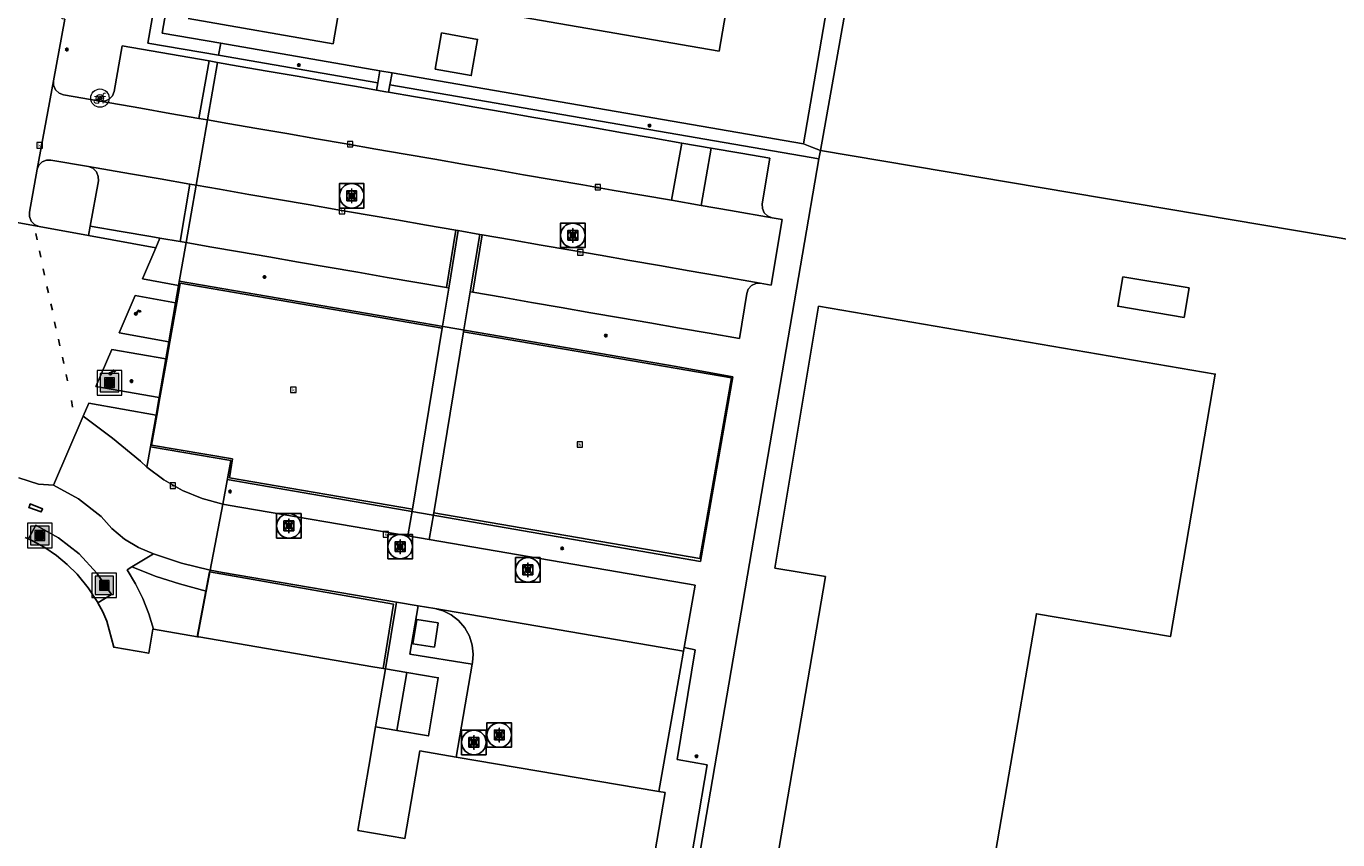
# Model space of a CAD drawing. Header units: metres. Extents: x 197147 to 199131, y 355511 to 356703.
# Tile 196 of 225: x 198633 to 198740, y 356130 to 356196. Entities that reach past the tile are written whole.
import ezdxf
from ezdxf.enums import TextEntityAlignment as Align

# ---------------------------------------------------------------- set-up
doc = ezdxf.new("R2010")
doc.units = ezdxf.units.M
for name, color, linetype, lineweight in [('B-WE-GR-BEPLANTING_CULTUUR_HEESTERS-G', 252, 'Continuous', 18), ('B-WE-GR-GRAS_KRUIDENRIJK-G', 252, 'Continuous', 18), ('B-WE-KL-ET_LS_OV_LICHTMAST-S', 252, 'Continuous', 25), ('B-WE-OG-BEBOUWING_LAGE TRAFO-G', 252, 'Continuous', 18), ('B-WE-OG-TERREIN_ERF-G', 252, 'Continuous', 18), ('B-WE-RI-GWA_KOLK-S', 252, 'Continuous', 25), ('B-WE-RI-GWA_RIOOLPUT-S', 252, 'Continuous', 25), ('B-WE-RI-GWA_RIOOLPUT-S @ 0.05', 252, 'Continuous', 25), ('B-WE-RI-GWA_RIOOLPUT-S @ 0.1', 252, 'Continuous', 25), ('B-WE-RI-GWA_RIOOLPUT-S @ 0.2', 252, 'Continuous', 25), ('B-WE-RI-GWA_RIOOLPUT-S @ 0.5 (1)', 252, 'Continuous', 25), ('B-WE-RI-GWA_RIOOLPUT-S @ 0.5 (2)', 252, 'Continuous', 25), ('B-WE-VH-VERHARDING_ASFALT-G', 252, 'Continuous', 18), ('B-WE-VH-VERHARDING_BETONSTRAATSTEEN-G', 252, 'Continuous', 18), ('B-WE-VH-VERHARDING_GESLOTEN-G', 253, 'Continuous', 18), ('B-WE-VH-VERHARDING_OPEN-G', 252, 'Continuous', 18), ('B-WE-VW-AFSLUITPAAL-S', 253, 'Continuous', 25), ('B-WE-VW-AFSLUITPAAL-S @ 0.05', 253, 'Continuous', 25), ('B-WE-VW-AFSLUITPAAL-S @ 0.1', 253, 'Continuous', 25), ('B-WE-VW-AFSLUITPAAL-S @ 0.2', 253, 'Continuous', 25), ('B-WE-VW-AFSLUITPAAL-S @ 0.5 (1)', 253, 'Continuous', 25), ('B-WE-VW-AFSLUITPAAL-S @ 0.5 (2)', 253, 'Continuous', 25)]:
    doc.layers.add(name, color=color, linetype=linetype, lineweight=lineweight)
for name, color, linetype in [('B-WE-IE-MEUBILAIR_WEGMEUBILAIR-S', 252, 'Continuous'), ('B-WE-IE-MEUBILAIR_WEGMEUBILAIR-S @ 0.05', 252, 'Continuous'), ('B-WE-IE-MEUBILAIR_WEGMEUBILAIR-S @ 0.1', 252, 'Continuous'), ('B-WE-IE-MEUBILAIR_WEGMEUBILAIR-S @ 0.2', 252, 'Continuous'), ('B-WE-IE-MEUBILAIR_WEGMEUBILAIR-S @ 0.5 (1)', 252, 'Continuous'), ('B-WE-IE-MEUBILAIR_WEGMEUBILAIR-S @ 0.5 (2)', 252, 'Continuous'), ('B-WE-IE-TERREINAFSCHEIDING_KUNSTMATIG_HEKWERK-G', 252, 'IE-TERREINAFSCHEIDING-KUNSTMATIG'), ('B-WE-IE-TERREINAFSCHEIDING_KUNSTMATIG_MUUR-G', 252, 'IE-TERREINAFSCHEIDING-KUNSTMATIG-DICHT'), ('B-WE-OG-BEBOUWING-GV', 252, 'Continuous')]:
    doc.layers.add(name, color=color, linetype=linetype)
doc.styles.add('NLCS-ISO', font='NLCS-ISO.ttf')
doc.styles.add('NLCS-ISO-M-T18', font='NLCS-ISO.ttf', dxfattribs={"height": 1.8})
doc.linetypes.add('IE-TERREINAFSCHEIDING-KUNSTMATIG', pattern='A,4,[82,NLCS.SHX,S=0.75,R=90,X=0,Y=0],4,-2', length=10)
doc.linetypes.add('IE-TERREINAFSCHEIDING-KUNSTMATIG-DICHT', pattern='A,8,-1,[82,NLCS.SHX,S=0.75,R=90,X=0,Y=0],-1', length=10)

# ---------------------------------------------------------------- blocks, each defined once
blk = doc.blocks.new('SIE-WEG_AFVALBAK-SO')
at = {"linetype": 'ByBlock', "lineweight": 18}
h = blk.add_hatch(color=0, dxfattribs=at)
h.dxf.hatch_style = 1
h.paths.add_polyline_path([(-1.5, -1.5), (1.5, -1.5), (1.5, 1.5), (-1.5, 1.5)])
at = {"color": 0, "linetype": 'ByBlock', "lineweight": 18}
for points in [[(-2, -2), (2, -2), (2, 2), (-2, 2)], [(-1.5, -1.5), (1.5, -1.5), (1.5, 1.5), (-1.5, 1.5)]]:
    blk.add_lwpolyline(points, close=True, dxfattribs=at)
blk = doc.blocks.new('*U757')
at = {"layer": 'B-WE-IE-MEUBILAIR_WEGMEUBILAIR-S @ 0.05', "xscale": 0.05, "yscale": 0.05, "zscale": 0.05}
blk.add_blockref('SIE-WEG_AFVALBAK-SO', (198640.043, 356166.882), dxfattribs=at)
at = {"layer": 'B-WE-IE-MEUBILAIR_WEGMEUBILAIR-S @ 0.1', "xscale": 0.1, "yscale": 0.1, "zscale": 0.1}
blk.add_blockref('SIE-WEG_AFVALBAK-SO', (198640.043, 356166.882), dxfattribs=at)
at = {"layer": 'B-WE-IE-MEUBILAIR_WEGMEUBILAIR-S @ 0.2', "xscale": 0.2, "yscale": 0.2, "zscale": 0.2}
blk.add_blockref('SIE-WEG_AFVALBAK-SO', (198640.043, 356166.882), dxfattribs=at)
at = {"layer": 'B-WE-IE-MEUBILAIR_WEGMEUBILAIR-S @ 0.5 (1)', "xscale": 0.5, "yscale": 0.5, "zscale": 0.5}
blk.add_blockref('SIE-WEG_AFVALBAK-SO', (198640.043, 356166.882), dxfattribs=at)
at = {"layer": 'B-WE-IE-MEUBILAIR_WEGMEUBILAIR-S @ 0.5 (2)', "xscale": 0.5, "yscale": 0.5, "zscale": 0.5}
blk.add_blockref('SIE-WEG_AFVALBAK-SO', (198640.043, 356166.882), dxfattribs=at)
blk = doc.blocks.new('*U771')
at = {"layer": 'B-WE-IE-MEUBILAIR_WEGMEUBILAIR-S @ 0.05', "xscale": 0.05, "yscale": 0.05, "zscale": 0.05}
blk.add_blockref('SIE-WEG_AFVALBAK-SO', (198634.357, 356154.41), dxfattribs=at)
at = {"layer": 'B-WE-IE-MEUBILAIR_WEGMEUBILAIR-S @ 0.1', "xscale": 0.1, "yscale": 0.1, "zscale": 0.1}
blk.add_blockref('SIE-WEG_AFVALBAK-SO', (198634.357, 356154.41), dxfattribs=at)
at = {"layer": 'B-WE-IE-MEUBILAIR_WEGMEUBILAIR-S @ 0.2', "xscale": 0.2, "yscale": 0.2, "zscale": 0.2}
blk.add_blockref('SIE-WEG_AFVALBAK-SO', (198634.357, 356154.41), dxfattribs=at)
at = {"layer": 'B-WE-IE-MEUBILAIR_WEGMEUBILAIR-S @ 0.5 (1)', "xscale": 0.5, "yscale": 0.5, "zscale": 0.5}
blk.add_blockref('SIE-WEG_AFVALBAK-SO', (198634.357, 356154.41), dxfattribs=at)
at = {"layer": 'B-WE-IE-MEUBILAIR_WEGMEUBILAIR-S @ 0.5 (2)', "xscale": 0.5, "yscale": 0.5, "zscale": 0.5}
blk.add_blockref('SIE-WEG_AFVALBAK-SO', (198634.357, 356154.41), dxfattribs=at)
blk = doc.blocks.new('*U777')
at = {"layer": 'B-WE-IE-MEUBILAIR_WEGMEUBILAIR-S @ 0.05', "xscale": 0.05, "yscale": 0.05, "zscale": 0.05}
blk.add_blockref('SIE-WEG_AFVALBAK-SO', (198639.614, 356150.344), dxfattribs=at)
at = {"layer": 'B-WE-IE-MEUBILAIR_WEGMEUBILAIR-S @ 0.1', "xscale": 0.1, "yscale": 0.1, "zscale": 0.1}
blk.add_blockref('SIE-WEG_AFVALBAK-SO', (198639.614, 356150.344), dxfattribs=at)
at = {"layer": 'B-WE-IE-MEUBILAIR_WEGMEUBILAIR-S @ 0.2', "xscale": 0.2, "yscale": 0.2, "zscale": 0.2}
blk.add_blockref('SIE-WEG_AFVALBAK-SO', (198639.614, 356150.344), dxfattribs=at)
at = {"layer": 'B-WE-IE-MEUBILAIR_WEGMEUBILAIR-S @ 0.5 (1)', "xscale": 0.5, "yscale": 0.5, "zscale": 0.5}
blk.add_blockref('SIE-WEG_AFVALBAK-SO', (198639.614, 356150.344), dxfattribs=at)
at = {"layer": 'B-WE-IE-MEUBILAIR_WEGMEUBILAIR-S @ 0.5 (2)', "xscale": 0.5, "yscale": 0.5, "zscale": 0.5}
blk.add_blockref('SIE-WEG_AFVALBAK-SO', (198639.614, 356150.344), dxfattribs=at)
blk = doc.blocks.new('B-SIE-WEG_LICHTMAST-SO')
at = {"ltscale": 0.1}
for p, q in [((-0.33, 0.19), (-0.67, 0.39)), ((0, 0.39), (0, 0.77)), ((0.33, 0.19), (0.67, 0.39)), ((-0.33, -0.19), (-0.67, -0.39)), ((0, -0.39), (0, -0.77)), ((0.33, -0.19), (0.67, -0.39))]:
    blk.add_line(p, q, dxfattribs=at)
at = {"flags": 128}
for points in [[(-0.35, 0.15), (0.35, 0.15)], [(-0.35, -0.15), (0.35, -0.15)]]:
    blk.add_lwpolyline(points, dxfattribs=at)
at = {"ltscale": 0.1}
blk.add_circle((0, 0), 0.386, dxfattribs=at)
at = {"style": 'NLCS-ISO'}
blk.add_attdef('TYPE', text='', height=0.549, dxfattribs=at).set_placement((0, 0.77), align=Align.BOTTOM_CENTER)
blk = doc.blocks.new('SIE-WEG_VLAGGENMAST-SO')
blk.add_hatch(color=256).paths.add_polyline_path([(0.2, 0, 1), (-0.2, 0, 1)])
for p, q in [((0.12, 0.16), (0.42, 0.58)), ((0.71, 0.26), (0.81, 0.41))]:
    blk.add_line(p, q)
blk.add_circle((0, 0), 0.2)
for points in [[(0.31, 0.43), (0.35, 0.42), (0.4, 0.42), (0.44, 0.39), (0.48, 0.35), (0.56, 0.32), (0.64, 0.31), (0.69, 0.29), (0.71, 0.26)], [(0.42, 0.58), (0.46, 0.57), (0.51, 0.57), (0.55, 0.54), (0.59, 0.5), (0.66, 0.47), (0.74, 0.46), (0.8, 0.44), (0.81, 0.41)]]:
    blk.add_spline(points, degree=3)
blk = doc.blocks.new('*U1002')
at = {"layer": 'B-WE-IE-MEUBILAIR_WEGMEUBILAIR-S @ 0.05', "xscale": 0.05, "yscale": 0.05, "zscale": 0.05}
blk.add_blockref('SIE-WEG_VLAGGENMAST-SO', (198642.19, 356172.515), dxfattribs=at)
at = {"layer": 'B-WE-IE-MEUBILAIR_WEGMEUBILAIR-S @ 0.1', "xscale": 0.1, "yscale": 0.1, "zscale": 0.1}
blk.add_blockref('SIE-WEG_VLAGGENMAST-SO', (198642.19, 356172.515), dxfattribs=at)
at = {"layer": 'B-WE-IE-MEUBILAIR_WEGMEUBILAIR-S @ 0.2', "xscale": 0.2, "yscale": 0.2, "zscale": 0.2}
blk.add_blockref('SIE-WEG_VLAGGENMAST-SO', (198642.19, 356172.515), dxfattribs=at)
at = {"layer": 'B-WE-IE-MEUBILAIR_WEGMEUBILAIR-S @ 0.5 (1)', "xscale": 0.5, "yscale": 0.5, "zscale": 0.5}
blk.add_blockref('SIE-WEG_VLAGGENMAST-SO', (198642.19, 356172.515), dxfattribs=at)
at = {"layer": 'B-WE-IE-MEUBILAIR_WEGMEUBILAIR-S @ 0.5 (2)', "xscale": 0.5, "yscale": 0.5, "zscale": 0.5}
blk.add_blockref('SIE-WEG_VLAGGENMAST-SO', (198642.19, 356172.515), dxfattribs=at)
blk = doc.blocks.new('SVW-AFSLUITPAAL-SO')
at = {"lineweight": 18}
blk.add_circle((0, 0), 1.5, dxfattribs=at)
at = {"lineweight": 18, "style": 'NLCS-ISO'}
blk.add_text('af', height=1.8, dxfattribs=at).set_placement((0, 0), align=Align.MIDDLE_CENTER)
blk = doc.blocks.new('*U1012')
at = {"layer": 'B-WE-VW-AFSLUITPAAL-S @ 0.05', "xscale": 0.05, "yscale": 0.05, "zscale": 0.05}
blk.add_blockref('SVW-AFSLUITPAAL-SO', (198639.261, 356190.125), dxfattribs=at)
at = {"layer": 'B-WE-VW-AFSLUITPAAL-S @ 0.1', "xscale": 0.1, "yscale": 0.1, "zscale": 0.1}
blk.add_blockref('SVW-AFSLUITPAAL-SO', (198639.261, 356190.125), dxfattribs=at)
at = {"layer": 'B-WE-VW-AFSLUITPAAL-S @ 0.2', "xscale": 0.2, "yscale": 0.2, "zscale": 0.2}
blk.add_blockref('SVW-AFSLUITPAAL-SO', (198639.261, 356190.125), dxfattribs=at)
at = {"layer": 'B-WE-VW-AFSLUITPAAL-S @ 0.5 (1)', "xscale": 0.5, "yscale": 0.5, "zscale": 0.5}
blk.add_blockref('SVW-AFSLUITPAAL-SO', (198639.261, 356190.125), dxfattribs=at)
at = {"layer": 'B-WE-VW-AFSLUITPAAL-S @ 0.5 (2)', "xscale": 0.5, "yscale": 0.5, "zscale": 0.5}
blk.add_blockref('SVW-AFSLUITPAAL-SO', (198639.261, 356190.125), dxfattribs=at)
blk = doc.blocks.new('*U1018')
at = {"layer": 'B-WE-IE-MEUBILAIR_WEGMEUBILAIR-S @ 0.05', "xscale": 0.05, "yscale": 0.05, "zscale": 0.05}
blk.add_blockref('SIE-WEG_VLAGGENMAST-SO', (198640.121, 356167.632), dxfattribs=at)
at = {"layer": 'B-WE-IE-MEUBILAIR_WEGMEUBILAIR-S @ 0.1', "xscale": 0.1, "yscale": 0.1, "zscale": 0.1}
blk.add_blockref('SIE-WEG_VLAGGENMAST-SO', (198640.121, 356167.632), dxfattribs=at)
at = {"layer": 'B-WE-IE-MEUBILAIR_WEGMEUBILAIR-S @ 0.2', "xscale": 0.2, "yscale": 0.2, "zscale": 0.2}
blk.add_blockref('SIE-WEG_VLAGGENMAST-SO', (198640.121, 356167.632), dxfattribs=at)
at = {"layer": 'B-WE-IE-MEUBILAIR_WEGMEUBILAIR-S @ 0.5 (1)', "xscale": 0.5, "yscale": 0.5, "zscale": 0.5}
blk.add_blockref('SIE-WEG_VLAGGENMAST-SO', (198640.121, 356167.632), dxfattribs=at)
at = {"layer": 'B-WE-IE-MEUBILAIR_WEGMEUBILAIR-S @ 0.5 (2)', "xscale": 0.5, "yscale": 0.5, "zscale": 0.5}
blk.add_blockref('SIE-WEG_VLAGGENMAST-SO', (198640.121, 356167.632), dxfattribs=at)
blk = doc.blocks.new('BGT-KOLK-SO')
at = {"color": 0, "linetype": 'ByBlock', "lineweight": 18}
blk.add_lwpolyline([(-0.045, -0.045), (0.045, -0.045), (0.045, 0.045), (-0.045, 0.045)], close=True, dxfattribs=at)
at = {"color": 0, "linetype": 'ByBlock', "lineweight": 18, "style": 'NLCS-ISO-M-T18'}
blk.add_text('k', height=0.06, dxfattribs=at).set_placement((0, 0), align=Align.MIDDLE_CENTER)
blk = doc.blocks.new('SRI-PUT_INSPECTIE-SO')
at = {"lineweight": -3, "flags": 128}
blk.add_lwpolyline([(-2, -2), (2, -2), (2, 2), (-2, 2)], close=True, dxfattribs=at)
at = {"lineweight": -3, "ltscale": 1.5}
blk.add_circle((0, 0), 2, dxfattribs=at)
at = {"ltscale": 0.1, "style": 'NLCS-ISO'}
blk.add_text('I', height=2.5, dxfattribs=at).set_placement((0, -0.01), align=Align.MIDDLE_CENTER)
blk = doc.blocks.new('*U1272')
at = {"layer": 'B-WE-RI-GWA_RIOOLPUT-S @ 0.05', "xscale": 0.05, "yscale": 0.05, "zscale": 0.05}
blk.add_blockref('SRI-PUT_INSPECTIE-SO', (198663.769, 356153.498), dxfattribs=at)
at = {"layer": 'B-WE-RI-GWA_RIOOLPUT-S @ 0.1', "xscale": 0.1, "yscale": 0.1, "zscale": 0.1}
blk.add_blockref('SRI-PUT_INSPECTIE-SO', (198663.769, 356153.498), dxfattribs=at)
at = {"layer": 'B-WE-RI-GWA_RIOOLPUT-S @ 0.2', "xscale": 0.2, "yscale": 0.2, "zscale": 0.2}
blk.add_blockref('SRI-PUT_INSPECTIE-SO', (198663.769, 356153.498), dxfattribs=at)
at = {"layer": 'B-WE-RI-GWA_RIOOLPUT-S @ 0.5 (1)', "xscale": 0.5, "yscale": 0.5, "zscale": 0.5}
blk.add_blockref('SRI-PUT_INSPECTIE-SO', (198663.769, 356153.498), dxfattribs=at)
at = {"layer": 'B-WE-RI-GWA_RIOOLPUT-S @ 0.5 (2)', "xscale": 0.5, "yscale": 0.5, "zscale": 0.5}
blk.add_blockref('SRI-PUT_INSPECTIE-SO', (198663.769, 356153.498), dxfattribs=at)
blk = doc.blocks.new('*U1279')
at = {"layer": 'B-WE-RI-GWA_RIOOLPUT-S @ 0.05', "xscale": 0.05, "yscale": 0.05, "zscale": 0.05}
blk.add_blockref('SRI-PUT_INSPECTIE-SO', (198669.785, 356137.511), dxfattribs=at)
at = {"layer": 'B-WE-RI-GWA_RIOOLPUT-S @ 0.1', "xscale": 0.1, "yscale": 0.1, "zscale": 0.1}
blk.add_blockref('SRI-PUT_INSPECTIE-SO', (198669.785, 356137.511), dxfattribs=at)
at = {"layer": 'B-WE-RI-GWA_RIOOLPUT-S @ 0.2', "xscale": 0.2, "yscale": 0.2, "zscale": 0.2}
blk.add_blockref('SRI-PUT_INSPECTIE-SO', (198669.785, 356137.511), dxfattribs=at)
at = {"layer": 'B-WE-RI-GWA_RIOOLPUT-S @ 0.5 (1)', "xscale": 0.5, "yscale": 0.5, "zscale": 0.5}
blk.add_blockref('SRI-PUT_INSPECTIE-SO', (198669.785, 356137.511), dxfattribs=at)
at = {"layer": 'B-WE-RI-GWA_RIOOLPUT-S @ 0.5 (2)', "xscale": 0.5, "yscale": 0.5, "zscale": 0.5}
blk.add_blockref('SRI-PUT_INSPECTIE-SO', (198669.785, 356137.511), dxfattribs=at)
blk = doc.blocks.new('*U1282')
at = {"layer": 'B-WE-RI-GWA_RIOOLPUT-S @ 0.05', "xscale": 0.05, "yscale": 0.05, "zscale": 0.05}
blk.add_blockref('SRI-PUT_INSPECTIE-SO', (198674.191, 356151.602), dxfattribs=at)
at = {"layer": 'B-WE-RI-GWA_RIOOLPUT-S @ 0.1', "xscale": 0.1, "yscale": 0.1, "zscale": 0.1}
blk.add_blockref('SRI-PUT_INSPECTIE-SO', (198674.191, 356151.602), dxfattribs=at)
at = {"layer": 'B-WE-RI-GWA_RIOOLPUT-S @ 0.2', "xscale": 0.2, "yscale": 0.2, "zscale": 0.2}
blk.add_blockref('SRI-PUT_INSPECTIE-SO', (198674.191, 356151.602), dxfattribs=at)
at = {"layer": 'B-WE-RI-GWA_RIOOLPUT-S @ 0.5 (1)', "xscale": 0.5, "yscale": 0.5, "zscale": 0.5}
blk.add_blockref('SRI-PUT_INSPECTIE-SO', (198674.191, 356151.602), dxfattribs=at)
at = {"layer": 'B-WE-RI-GWA_RIOOLPUT-S @ 0.5 (2)', "xscale": 0.5, "yscale": 0.5, "zscale": 0.5}
blk.add_blockref('SRI-PUT_INSPECTIE-SO', (198674.191, 356151.602), dxfattribs=at)
blk = doc.blocks.new('*U1288')
at = {"layer": 'B-WE-RI-GWA_RIOOLPUT-S @ 0.05', "xscale": 0.05, "yscale": 0.05, "zscale": 0.05}
blk.add_blockref('SRI-PUT_INSPECTIE-SO', (198654.685, 356155.197), dxfattribs=at)
at = {"layer": 'B-WE-RI-GWA_RIOOLPUT-S @ 0.1', "xscale": 0.1, "yscale": 0.1, "zscale": 0.1}
blk.add_blockref('SRI-PUT_INSPECTIE-SO', (198654.685, 356155.197), dxfattribs=at)
at = {"layer": 'B-WE-RI-GWA_RIOOLPUT-S @ 0.2', "xscale": 0.2, "yscale": 0.2, "zscale": 0.2}
blk.add_blockref('SRI-PUT_INSPECTIE-SO', (198654.685, 356155.197), dxfattribs=at)
at = {"layer": 'B-WE-RI-GWA_RIOOLPUT-S @ 0.5 (1)', "xscale": 0.5, "yscale": 0.5, "zscale": 0.5}
blk.add_blockref('SRI-PUT_INSPECTIE-SO', (198654.685, 356155.197), dxfattribs=at)
at = {"layer": 'B-WE-RI-GWA_RIOOLPUT-S @ 0.5 (2)', "xscale": 0.5, "yscale": 0.5, "zscale": 0.5}
blk.add_blockref('SRI-PUT_INSPECTIE-SO', (198654.685, 356155.197), dxfattribs=at)
blk = doc.blocks.new('*U1290')
at = {"layer": 'B-WE-RI-GWA_RIOOLPUT-S @ 0.05', "xscale": 0.05, "yscale": 0.05, "zscale": 0.05}
blk.add_blockref('SRI-PUT_INSPECTIE-SO', (198677.861, 356178.918), dxfattribs=at)
at = {"layer": 'B-WE-RI-GWA_RIOOLPUT-S @ 0.1', "xscale": 0.1, "yscale": 0.1, "zscale": 0.1}
blk.add_blockref('SRI-PUT_INSPECTIE-SO', (198677.861, 356178.918), dxfattribs=at)
at = {"layer": 'B-WE-RI-GWA_RIOOLPUT-S @ 0.2', "xscale": 0.2, "yscale": 0.2, "zscale": 0.2}
blk.add_blockref('SRI-PUT_INSPECTIE-SO', (198677.861, 356178.918), dxfattribs=at)
at = {"layer": 'B-WE-RI-GWA_RIOOLPUT-S @ 0.5 (1)', "xscale": 0.5, "yscale": 0.5, "zscale": 0.5}
blk.add_blockref('SRI-PUT_INSPECTIE-SO', (198677.861, 356178.918), dxfattribs=at)
at = {"layer": 'B-WE-RI-GWA_RIOOLPUT-S @ 0.5 (2)', "xscale": 0.5, "yscale": 0.5, "zscale": 0.5}
blk.add_blockref('SRI-PUT_INSPECTIE-SO', (198677.861, 356178.918), dxfattribs=at)
blk = doc.blocks.new('*U1303')
at = {"layer": 'B-WE-RI-GWA_RIOOLPUT-S @ 0.05', "xscale": 0.05, "yscale": 0.05, "zscale": 0.05}
blk.add_blockref('SRI-PUT_INSPECTIE-SO', (198659.81, 356182.15), dxfattribs=at)
at = {"layer": 'B-WE-RI-GWA_RIOOLPUT-S @ 0.1', "xscale": 0.1, "yscale": 0.1, "zscale": 0.1}
blk.add_blockref('SRI-PUT_INSPECTIE-SO', (198659.81, 356182.15), dxfattribs=at)
at = {"layer": 'B-WE-RI-GWA_RIOOLPUT-S @ 0.2', "xscale": 0.2, "yscale": 0.2, "zscale": 0.2}
blk.add_blockref('SRI-PUT_INSPECTIE-SO', (198659.81, 356182.15), dxfattribs=at)
at = {"layer": 'B-WE-RI-GWA_RIOOLPUT-S @ 0.5 (1)', "xscale": 0.5, "yscale": 0.5, "zscale": 0.5}
blk.add_blockref('SRI-PUT_INSPECTIE-SO', (198659.81, 356182.15), dxfattribs=at)
at = {"layer": 'B-WE-RI-GWA_RIOOLPUT-S @ 0.5 (2)', "xscale": 0.5, "yscale": 0.5, "zscale": 0.5}
blk.add_blockref('SRI-PUT_INSPECTIE-SO', (198659.81, 356182.15), dxfattribs=at)
blk = doc.blocks.new('*U1305')
at = {"layer": 'B-WE-RI-GWA_RIOOLPUT-S @ 0.05', "xscale": 0.05, "yscale": 0.05, "zscale": 0.05}
blk.add_blockref('SRI-PUT_INSPECTIE-SO', (198671.853, 356138.113), dxfattribs=at)
at = {"layer": 'B-WE-RI-GWA_RIOOLPUT-S @ 0.1', "xscale": 0.1, "yscale": 0.1, "zscale": 0.1}
blk.add_blockref('SRI-PUT_INSPECTIE-SO', (198671.853, 356138.113), dxfattribs=at)
at = {"layer": 'B-WE-RI-GWA_RIOOLPUT-S @ 0.2', "xscale": 0.2, "yscale": 0.2, "zscale": 0.2}
blk.add_blockref('SRI-PUT_INSPECTIE-SO', (198671.853, 356138.113), dxfattribs=at)
at = {"layer": 'B-WE-RI-GWA_RIOOLPUT-S @ 0.5 (1)', "xscale": 0.5, "yscale": 0.5, "zscale": 0.5}
blk.add_blockref('SRI-PUT_INSPECTIE-SO', (198671.853, 356138.113), dxfattribs=at)
at = {"layer": 'B-WE-RI-GWA_RIOOLPUT-S @ 0.5 (2)', "xscale": 0.5, "yscale": 0.5, "zscale": 0.5}
blk.add_blockref('SRI-PUT_INSPECTIE-SO', (198671.853, 356138.113), dxfattribs=at)

msp = doc.modelspace()

# ---------------------------------------------------------------- linework, layer by layer
at = {"layer": 'B-WE-GR-BEPLANTING_CULTUUR_HEESTERS-G', "ltscale": 0.2, "flags": 128}
for points in [[(198696.689, 356186.39), (198697.377, 356186.117), (198698.064, 356185.845), (198707.003, 356236.133), (198706.3, 356236.255), (198705.282, 356236.43), (198696.689, 356186.39)], [(198649.119, 356194.606), (198644.34, 356195.431), (198648.922, 356221.645), (198647.879, 356221.483), (198643.182, 356194.616), (198648.949, 356193.621), (198649.119, 356194.606)], [(198661.943, 356191.376), (198662.117, 356192.361), (198649.119, 356194.606), (198648.949, 356193.621), (198661.943, 356191.376)], [(198698.064, 356185.845), (198697.377, 356186.117), (198696.689, 356186.39), (198663.103, 356192.191), (198662.929, 356191.206), (198696.519, 356185.405), (198697.946, 356185.158), (198698.064, 356185.845)], [(198638.334, 356184.541), (198635.254, 356185.072), (198634.901, 356185.067), (198634.551, 356184.919), (198634.285, 356184.646), (198634.152, 356184.319), (198633.512, 356180.824), (198633.507, 356180.45), (198633.657, 356180.073), (198633.945, 356179.788), (198634.292, 356179.647), (198634.311, 356179.644), (198638.331, 356178.906), (198638.47, 356179.679), (198639.132, 356183.361), (198639.129, 356183.738), (198638.973, 356184.113), (198638.683, 356184.398), (198638.334, 356184.541)], [(198645.683, 356174.836), (198646.29, 356178.326), (198645.818, 356178.408), (198644.16, 356178.694), (198643.818, 356177.899), (198642.729, 356175.367), (198645.683, 356174.836)], [(198657.889, 356176.32), (198655.475, 356176.737), (198653.061, 356177.155), (198650.647, 356177.573), (198648.232, 356177.99), (198646.29, 356178.326), (198645.683, 356174.836), (198645.774, 356174.82), (198645.81, 356175.004), (198667.199, 356171.34), (198667.739, 356174.617), (198667.546, 356174.649), (198665.132, 356175.067), (198662.718, 356175.484), (198660.303, 356175.902), (198657.889, 356176.32)], [(198644.884, 356170.233), (198644.962, 356170.219), (198645.526, 356173.4), (198645.437, 356173.416), (198642.135, 356174.002), (198640.823, 356170.964), (198644.884, 356170.233)], [(198644.09, 356165.665), (198644.153, 356165.654), (198644.713, 356168.814), (198644.639, 356168.827), (198640.236, 356169.61), (198638.938, 356166.566), (198644.09, 356165.665)], [(198643.899, 356164.222), (198643.841, 356164.232), (198643.391, 356161.643), (198649.958, 356160.521), (198649.284, 356156.969), (198649.728, 356156.887), (198664.404, 356154.372), (198664.764, 356156.559), (198649.837, 356159.107), (198650.088, 356160.657), (198643.465, 356161.775), (198643.899, 356164.222)], [(198643.103, 356159.986), (198644.484, 356158.944), (198645.999, 356158.08), (198647.613, 356157.417), (198649.284, 356156.969), (198649.958, 356160.521), (198643.391, 356161.643), (198643.103, 356159.986)], [(198633.438, 356154.124), (198633.763, 356153.974), (198634.762, 356153.423), (198635.71, 356152.78), (198636.594, 356152.052), (198637.404, 356151.248), (198638.314, 356150.134), (198639.096, 356148.927), (198639.104, 356148.912), (198640.213, 356149.602), (198639.016, 356151.344), (198637.555, 356152.903), (198635.875, 356154.224), (198634.036, 356155.266), (198633.438, 356154.124)], [(198643.645, 356146.751), (198647.228, 356146.138), (198647.936, 356149.87), (198645.767, 356150.465), (198643.856, 356151.067), (198641.87, 356151.849), (198641.488, 356151.618), (198642.165, 356150.469), (198642.753, 356149.267), (198643.248, 356148.024), (198643.645, 356146.751)]]:
    msp.add_lwpolyline(points, close=True, dxfattribs=at)
for points in [[(198636.389, 356196.572), (198635.476, 356191.548), (198635.483, 356191.176), (198635.644, 356190.807), (198635.937, 356190.531), (198636.285, 356190.399), (198639.292, 356189.868), (198639.292, 356189.868), (198639.654, 356189.877), (198640.011, 356190.033), (198640.28, 356190.317), (198640.411, 356190.654), (198641.079, 356194.391), (198643.444, 356193.98), (198645.808, 356193.57), (198648.173, 356193.159), (198648.847, 356193.042), (198650.537, 356192.748), (198652.902, 356192.337), (198655.365, 356191.91), (198657.779, 356191.49), (198660.193, 356191.071), (198661.839, 356190.785), (198661.943, 356191.376), (198648.949, 356193.621), (198643.182, 356194.616), (198647.879, 356221.483)], [(198682.098, 356092.698), (198697.946, 356185.158), (198696.519, 356185.405), (198662.929, 356191.206), (198662.824, 356190.614), (198665.021, 356190.232), (198667.435, 356189.813), (198669.849, 356189.394), (198672.262, 356188.974), (198674.676, 356188.555), (198677.09, 356188.136), (198679.504, 356187.717), (198681.918, 356187.297), (198684.332, 356186.878), (198686.746, 356186.459), (198689.16, 356186.039), (198689.16, 356186.039), (198691.574, 356185.62), (198693.935, 356185.21), (198693.319, 356181.494), (198693.33, 356181.126), (198693.489, 356180.763), (198693.777, 356180.49), (198694.12, 356180.355), (198694.944, 356180.222), (198694.04, 356174.861), (198693.151, 356175.026), (198692.788, 356174.99), (198692.439, 356174.813), (198692.182, 356174.517), (198692.06, 356174.174), (198691.45, 356170.498), (198688.982, 356170.926), (198686.569, 356171.345), (198684.155, 356171.764), (198681.741, 356172.183), (198679.327, 356172.602), (198676.913, 356173.022), (198674.499, 356173.441), (198672.085, 356173.86), (198669.686, 356174.276), (198669.487, 356174.308), (198668.947, 356171.04), (198690.812, 356167.292), (198688.216, 356152.534), (198666.505, 356156.265), (198666.143, 356154.074), (198687.84, 356150.355), (198686.946, 356145.26), (198687.836, 356145.069), (198686.369, 356136.105), (198688.828, 356135.677), (198687.931, 356130.405), (198685.712, 356117.516)]]:
    msp.add_lwpolyline(points, dxfattribs=at)
at = {"layer": 'B-WE-GR-GRAS_KRUIDENRIJK-G', "ltscale": 0.2, "flags": 128}
msp.add_lwpolyline([(198793.355, 356169.659), (198793.4, 356169.637), (198793.526, 356169.862), (198794.945, 356172.328), (198796.342, 356174.691), (198797.767, 356177.036), (198799.22, 356179.365), (198800.703, 356181.674), (198803.452, 356185.744), (198805.776, 356189.063), (198807.535, 356191.619), (198815.117, 356201.727), (198760.988, 356223.888), (198733.491, 356228.639), (198730.742, 356229.114), (198731.21, 356231.95), (198731.045, 356231.991), (198707.003, 356236.133), (198698.064, 356185.845), (198785.781, 356171.079), (198793.355, 356169.659)], close=True, dxfattribs=at)
at = {"layer": 'B-WE-IE-TERREINAFSCHEIDING_KUNSTMATIG_HEKWERK-G', "ltscale": 0.2, "flags": 128}
for points in [[(198634.15, 356178.554), (198634.032, 356179.072)], [(198634.447, 356177.135), (198634.331, 356177.656)], [(198634.745, 356175.668), (198634.642, 356176.195)], [(198635.066, 356174.236), (198634.934, 356174.751)], [(198645.683, 356174.836), (198645.437, 356173.416)], [(198645.72, 356175.179), (198686.281, 356168.219), (198690.916, 356167.362), (198688.291, 356152.287)], [(198635.388, 356172.81), (198635.256, 356173.326)], [(198645.437, 356173.416), (198644.884, 356170.233)], [(198635.676, 356171.345), (198635.559, 356171.868)], [(198635.987, 356169.891), (198635.876, 356170.433)], [(198644.884, 356170.233), (198644.639, 356168.827)], [(198636.303, 356168.445), (198636.195, 356168.975)], [(198644.639, 356168.827), (198644.09, 356165.665)], [(198636.604, 356167.028), (198636.495, 356167.558)], [(198637.035, 356164.878), (198636.945, 356165.433)], [(198644.09, 356165.665), (198643.841, 356164.232)], [(198643.841, 356164.232), (198643.391, 356161.643)], [(198649.648, 356158.976), (198688.291, 356152.287)], [(198649.648, 356158.976), (198688.291, 356152.287)], [(198648.201, 356151.43), (198647.188, 356146.145)], [(198648.201, 356151.43), (198663.223, 356148.791), (198662.369, 356143.549)]]:
    msp.add_lwpolyline(points, dxfattribs=at)
at = {"layer": 'B-WE-IE-TERREINAFSCHEIDING_KUNSTMATIG_MUUR-G', "ltscale": 0.2, "flags": 128}
msp.add_lwpolyline([(198633.5, 356156.815), (198633.454, 356156.705), (198634.469, 356156.331), (198634.57, 356156.578), (198633.571, 356156.987), (198633.5, 356156.815)], close=True, dxfattribs=at)
at = {"layer": 'B-WE-OG-BEBOUWING-GV', "ltscale": 0.2, "flags": 128}
for points in [[(198667.573, 356197.81), (198689.794, 356193.967), (198692.826, 356211.527)], [(198646.468, 356196.628), (198658.289, 356194.561), (198659.835, 356203.401)], [(198710.858, 356119.811), (198715.699, 356148.021), (198726.637, 356146.152), (198730.3, 356167.591), (198697.915, 356173.124), (198694.348, 356151.746), (198698.475, 356151.057), (198684.181, 356067.293)], [(198683.198, 356120.533), (198685.389, 356133.418), (198684.883, 356133.504), (198668.351, 356136.314), (198668.351, 356136.314), (198665.376, 356136.82), (198664.161, 356129.673), (198660.316, 356130.326), (198661.204, 356135.551), (198661.761, 356138.788), (198662.574, 356143.514), (198661.53, 356143.693), (198647.324, 356146.122), (198647.228, 356146.138), (198643.645, 356146.751), (198643.581, 356146.762), (198643.243, 356144.791), (198640.385, 356145.28), (198639.835, 356147.403), (198639.49, 356148.177), (198639.104, 356148.912), (198639.096, 356148.927), (198638.314, 356150.134), (198637.404, 356151.248), (198636.594, 356152.052), (198635.71, 356152.78), (198634.762, 356153.423), (198633.763, 356153.974), (198633.438, 356154.124), (198633.156, 356154.254)]]:
    msp.add_lwpolyline(points, dxfattribs=at)
for points in [[(198666.613, 356192.503), (198669.57, 356191.971), (198670.091, 356194.927), (198667.144, 356195.446), (198666.613, 356192.503)], [(198722.746, 356175.539), (198722.338, 356173.126), (198727.75, 356172.212), (198728.158, 356174.625), (198722.746, 356175.539)], [(198664.298, 356143.215), (198663.485, 356138.488), (198666.073, 356138.037), (198666.876, 356142.788), (198664.298, 356143.215)]]:
    msp.add_lwpolyline(points, close=True, dxfattribs=at)
at = {"layer": 'B-WE-OG-BEBOUWING_LAGE TRAFO-G', "ltscale": 0.2, "flags": 128}
msp.add_lwpolyline([(198664.808, 356145.575), (198666.571, 356145.287), (198666.863, 356147.266), (198665.125, 356147.547), (198664.808, 356145.575)], close=True, dxfattribs=at)
at = {"layer": 'B-WE-OG-TERREIN_ERF-G', "ltscale": 0.2, "flags": 128}
for points in [[(198648.922, 356221.645), (198644.34, 356195.431), (198649.119, 356194.606), (198662.117, 356192.361), (198663.103, 356192.191), (198696.689, 356186.39), (198705.282, 356236.43)], [(198692.826, 356211.527), (198689.794, 356193.967), (198667.573, 356197.81)], [(198659.835, 356203.401), (198658.289, 356194.561), (198646.468, 356196.628)], [(198785.781, 356171.079), (198698.064, 356185.845), (198697.946, 356185.158), (198682.098, 356092.698)], [(198684.181, 356067.293), (198698.475, 356151.057), (198694.348, 356151.746), (198697.915, 356173.124), (198730.3, 356167.591), (198726.637, 356146.152), (198715.699, 356148.021), (198710.858, 356119.811)]]:
    msp.add_lwpolyline(points, dxfattribs=at)
for points in [[(198666.613, 356192.503), (198667.144, 356195.446), (198670.091, 356194.927), (198669.57, 356191.971), (198666.613, 356192.503)], [(198722.746, 356175.539), (198728.158, 356174.625), (198727.75, 356172.212), (198722.338, 356173.126), (198722.746, 356175.539)]]:
    msp.add_lwpolyline(points, close=True, dxfattribs=at)
at = {"layer": 'B-WE-VH-VERHARDING_ASFALT-G', "ltscale": 0.2, "flags": 128}
msp.add_lwpolyline([(198626.448, 356181.064), (198634.292, 356179.647), (198633.945, 356179.788), (198633.657, 356180.073), (198633.507, 356180.45), (198633.512, 356180.824), (198634.152, 356184.319), (198635.476, 356191.548), (198636.389, 356196.572), (198636.175, 356196.613), (198645.115, 356245.429), (198645.327, 356245.409), (198647.145, 356255.145), (198641.054, 356255.328), (198640.299, 356251.211), (198640.111, 356250.606), (198639.827, 356250.308), (198639.447, 356250.147), (198639.067, 356250.145), (198637.804, 356250.379), (198634.366, 356251.011), (198631.908, 356251.463)], dxfattribs=at)
for points in [[(198645.774, 356174.82), (198645.526, 356173.4), (198644.962, 356170.219), (198644.713, 356168.814), (198644.153, 356165.654), (198643.899, 356164.222), (198643.465, 356161.775), (198650.088, 356160.657), (198649.837, 356159.107), (198664.764, 356156.559), (198667.199, 356171.34), (198645.81, 356175.004), (198645.774, 356174.82)], [(198666.505, 356156.265), (198688.216, 356152.534), (198690.812, 356167.292), (198668.947, 356171.04), (198666.505, 356156.265)], [(198643.633, 356152.917), (198645.919, 356152.152), (198648.261, 356151.58), (198649.284, 356156.969), (198647.613, 356157.417), (198645.999, 356158.08), (198644.484, 356158.944), (198643.103, 356159.986), (198642.571, 356160.468), (198640.278, 356162.369), (198637.897, 356164.158), (198635.467, 356158.521), (198637.526, 356157.403), (198639.376, 356155.964), (198640.246, 356154.971), (198641.269, 356154.112), (198642.412, 356153.42), (198643.633, 356152.917)], [(198649.284, 356156.969), (198648.261, 356151.58), (198649.275, 356151.395), (198663.476, 356148.972), (198665.247, 356148.67), (198666.604, 356148.44), (198686.892, 356144.953), (198686.946, 356145.26), (198687.84, 356150.355), (198666.143, 356154.074), (198664.404, 356154.372), (198649.728, 356156.887), (198649.284, 356156.969)]]:
    msp.add_lwpolyline(points, close=True, dxfattribs=at)
at = {"layer": 'B-WE-VH-VERHARDING_BETONSTRAATSTEEN-G', "ltscale": 0.2, "flags": 128}
for points in [[(198643.444, 356193.98), (198641.079, 356194.391), (198640.411, 356190.654), (198640.28, 356190.317), (198640.011, 356190.033), (198639.654, 356189.877), (198639.292, 356189.868), (198642.606, 356189.293), (198644.97, 356188.883), (198647.335, 356188.472), (198648.173, 356193.159), (198645.808, 356193.57), (198643.444, 356193.98)], [(198683.495, 356182.198), (198685.909, 356181.78), (198686.746, 356186.459), (198684.332, 356186.878), (198681.918, 356187.297), (198679.504, 356187.717), (198677.09, 356188.136), (198674.676, 356188.555), (198672.262, 356188.974), (198669.849, 356189.394), (198667.435, 356189.813), (198665.021, 356190.232), (198662.824, 356190.614), (198662.607, 356190.652), (198661.839, 356190.785), (198660.193, 356191.071), (198657.779, 356191.49), (198655.365, 356191.91), (198652.902, 356192.337), (198650.537, 356192.748), (198648.847, 356193.042), (198648.032, 356188.352), (198649.7, 356188.062), (198652.065, 356187.652), (198654.528, 356187.224), (198656.942, 356186.806), (198659.356, 356186.387), (198661.77, 356185.968), (198664.184, 356185.549), (198666.598, 356185.13), (198669.012, 356184.711), (198671.426, 356184.293), (198673.84, 356183.874), (198676.253, 356183.455), (198678.667, 356183.036), (198681.081, 356182.617), (198683.495, 356182.198)], [(198638.334, 356184.541), (198641.768, 356183.945), (198644.182, 356183.526), (198646.596, 356183.107), (198647.105, 356183.019), (198648.032, 356188.352), (198647.335, 356188.472), (198644.97, 356188.883), (198642.606, 356189.293), (198639.292, 356189.868), (198636.285, 356190.399), (198635.937, 356190.531), (198635.644, 356190.807), (198635.483, 356191.176), (198635.476, 356191.548), (198634.152, 356184.319), (198634.285, 356184.646), (198634.551, 356184.919), (198634.901, 356185.067), (198635.254, 356185.072), (198638.334, 356184.541)], [(198662.824, 356190.614), (198662.929, 356191.206), (198663.103, 356192.191), (198662.117, 356192.361), (198661.943, 356191.376), (198661.839, 356190.785), (198662.607, 356190.652), (198662.824, 356190.614)], [(198661.08, 356180.593), (198663.494, 356180.174), (198665.908, 356179.755), (198668.322, 356179.336), (198668.511, 356179.303), (198670.262, 356178.999), (198670.447, 356178.967), (198672.861, 356178.548), (198675.275, 356178.129), (198677.689, 356177.71), (198680.103, 356177.291), (198682.517, 356176.872), (198684.931, 356176.453), (198687.345, 356176.034), (198689.759, 356175.615), (198693.151, 356175.026), (198694.04, 356174.861), (198694.944, 356180.222), (198694.12, 356180.355), (198690.737, 356180.942), (198688.323, 356181.361), (198685.909, 356181.78), (198683.495, 356182.198), (198681.081, 356182.617), (198678.667, 356183.036), (198676.253, 356183.455), (198673.84, 356183.874), (198671.426, 356184.293), (198669.012, 356184.711), (198666.598, 356185.13), (198664.184, 356185.549), (198661.77, 356185.968), (198659.356, 356186.387), (198656.942, 356186.806), (198654.528, 356187.224), (198652.065, 356187.652), (198649.7, 356188.062), (198648.032, 356188.352), (198647.105, 356183.019), (198649.01, 356182.688), (198651.424, 356182.269), (198653.838, 356181.85), (198656.252, 356181.431), (198658.666, 356181.012), (198661.08, 356180.593)], [(198691.574, 356185.62), (198689.16, 356186.039), (198688.323, 356181.361), (198690.737, 356180.942), (198694.12, 356180.355), (198693.777, 356180.49), (198693.489, 356180.763), (198693.33, 356181.126), (198693.319, 356181.494), (198693.935, 356185.21), (198691.574, 356185.62)], [(198641.768, 356183.945), (198638.334, 356184.541), (198638.683, 356184.398), (198638.973, 356184.113), (198639.129, 356183.738), (198639.132, 356183.361), (198638.47, 356179.679), (198640.99, 356179.243), (198643.404, 356178.825), (198644.16, 356178.694), (198645.818, 356178.408), (198646.596, 356183.107), (198644.182, 356183.526), (198641.768, 356183.945)], [(198647.105, 356183.019), (198646.29, 356178.326), (198648.232, 356177.99), (198650.647, 356177.573), (198653.061, 356177.155), (198655.475, 356176.737), (198657.889, 356176.32), (198660.303, 356175.902), (198662.718, 356175.484), (198665.132, 356175.067), (198667.546, 356174.649), (198668.322, 356179.336), (198665.908, 356179.755), (198663.494, 356180.174), (198661.08, 356180.593), (198658.666, 356181.012), (198656.252, 356181.431), (198653.838, 356181.85), (198651.424, 356182.269), (198649.01, 356182.688), (198647.105, 356183.019)], [(198667.739, 356174.617), (198667.199, 356171.34), (198664.764, 356156.559), (198664.404, 356154.372), (198666.143, 356154.074), (198666.505, 356156.265), (198668.947, 356171.04), (198669.487, 356174.308), (198670.262, 356178.999), (198668.511, 356179.303), (198667.739, 356174.617)], [(198693.151, 356175.026), (198689.759, 356175.615), (198687.345, 356176.034), (198684.931, 356176.453), (198682.517, 356176.872), (198680.103, 356177.291), (198677.689, 356177.71), (198675.275, 356178.129), (198672.861, 356178.548), (198670.447, 356178.967), (198669.686, 356174.276), (198672.085, 356173.86), (198674.499, 356173.441), (198676.913, 356173.022), (198679.327, 356172.602), (198681.741, 356172.183), (198684.155, 356171.764), (198686.569, 356171.345), (198688.982, 356170.926), (198691.45, 356170.498), (198692.06, 356174.174), (198692.182, 356174.517), (198692.439, 356174.813), (198692.788, 356174.99), (198693.151, 356175.026)], [(198660.316, 356130.326), (198664.161, 356129.673), (198665.376, 356136.82), (198668.351, 356136.314), (198669.649, 356143.893), (198664.567, 356144.73), (198665.247, 356148.67), (198663.476, 356148.972), (198662.574, 356143.514), (198664.298, 356143.215), (198666.876, 356142.788), (198666.073, 356138.037), (198663.485, 356138.488), (198661.761, 356138.788), (198661.204, 356135.551), (198660.316, 356130.326)]]:
    msp.add_lwpolyline(points, close=True, dxfattribs=at)
for points in [[(198632.643, 356159.11), (198634.244, 356158.594), (198635.467, 356158.521), (198637.897, 356164.158), (198638.355, 356165.223), (198643.841, 356164.232), (198643.899, 356164.222), (198644.153, 356165.654), (198644.09, 356165.665), (198638.938, 356166.566), (198640.236, 356169.61), (198644.639, 356168.827), (198644.713, 356168.814), (198644.962, 356170.219), (198644.884, 356170.233), (198640.823, 356170.964), (198642.135, 356174.002), (198645.437, 356173.416), (198645.526, 356173.4), (198645.526, 356173.4), (198645.774, 356174.82), (198645.683, 356174.836), (198642.729, 356175.367), (198643.818, 356177.899), (198638.331, 356178.906), (198634.311, 356179.644), (198634.292, 356179.647), (198626.448, 356181.064)], [(198685.712, 356117.516), (198687.931, 356130.405), (198688.828, 356135.677), (198686.369, 356136.105), (198687.836, 356145.069), (198686.946, 356145.26), (198686.892, 356144.953), (198686.644, 356143.537), (198684.883, 356133.504), (198685.389, 356133.418), (198683.198, 356120.533)]]:
    msp.add_lwpolyline(points, dxfattribs=at)
at = {"layer": 'B-WE-VH-VERHARDING_GESLOTEN-G', "ltscale": 0.2, "flags": 128}
msp.add_lwpolyline([(198688.323, 356181.361), (198689.16, 356186.039), (198686.746, 356186.459), (198685.909, 356181.78), (198688.323, 356181.361)], close=True, dxfattribs=at)
at = {"layer": 'B-WE-VH-VERHARDING_OPEN-G', "ltscale": 0.2, "flags": 128}
for points in [[(198648.032, 356188.352), (198648.847, 356193.042), (198648.173, 356193.159), (198647.335, 356188.472), (198648.032, 356188.352)], [(198646.596, 356183.107), (198645.818, 356178.408), (198646.29, 356178.326), (198647.105, 356183.019), (198646.596, 356183.107)], [(198644.16, 356178.694), (198643.404, 356178.825), (198640.99, 356179.243), (198638.47, 356179.679), (198638.331, 356178.906), (198643.818, 356177.899), (198644.16, 356178.694)], [(198668.322, 356179.336), (198667.546, 356174.649), (198667.739, 356174.617), (198668.511, 356179.303), (198668.322, 356179.336)], [(198669.686, 356174.276), (198670.447, 356178.967), (198670.262, 356178.999), (198669.487, 356174.308), (198669.686, 356174.276)], [(198643.103, 356159.986), (198643.391, 356161.643), (198643.841, 356164.232), (198638.355, 356165.223), (198637.897, 356164.158), (198640.278, 356162.369), (198642.571, 356160.468), (198643.103, 356159.986)], [(198633.454, 356156.705), (198633.5, 356156.815), (198633.571, 356156.987), (198634.57, 356156.578), (198634.469, 356156.331), (198633.454, 356156.705)], [(198641.87, 356151.849), (198643.856, 356151.067), (198645.767, 356150.465), (198647.936, 356149.87), (198648.261, 356151.58), (198645.919, 356152.152), (198643.633, 356152.917), (198641.87, 356151.849)], [(198648.261, 356151.58), (198647.936, 356149.87), (198647.228, 356146.138), (198647.324, 356146.122), (198661.53, 356143.693), (198662.574, 356143.514), (198663.476, 356148.972), (198649.275, 356151.395), (198648.261, 356151.58)], [(198669.649, 356143.893), (198669.673, 356144.035), (198669.727, 356144.726), (198669.648, 356145.456), (198669.419, 356146.184), (198669.041, 356146.866), (198668.532, 356147.457), (198667.928, 356147.924), (198667.271, 356148.252), (198666.604, 356148.44), (198665.247, 356148.67), (198664.567, 356144.73), (198669.649, 356143.893)], [(198664.808, 356145.575), (198665.125, 356147.547), (198666.863, 356147.266), (198666.571, 356145.287), (198664.808, 356145.575)], [(198684.883, 356133.504), (198686.644, 356143.537), (198686.892, 356144.953), (198666.604, 356148.44), (198667.271, 356148.252), (198667.928, 356147.924), (198668.532, 356147.457), (198669.041, 356146.866), (198669.419, 356146.184), (198669.648, 356145.456), (198669.727, 356144.726), (198669.673, 356144.035), (198669.649, 356143.893), (198668.351, 356136.314), (198684.883, 356133.504)], [(198663.485, 356138.488), (198664.298, 356143.215), (198662.574, 356143.514), (198661.761, 356138.788), (198663.485, 356138.488)]]:
    msp.add_lwpolyline(points, close=True, dxfattribs=at)
msp.add_lwpolyline([(198633.156, 356154.254), (198633.438, 356154.124), (198634.036, 356155.266), (198635.875, 356154.224), (198637.555, 356152.903), (198639.016, 356151.344), (198640.213, 356149.602), (198639.104, 356148.912), (198639.49, 356148.177), (198639.835, 356147.403), (198640.385, 356145.28), (198643.243, 356144.791), (198643.581, 356146.762), (198643.645, 356146.751), (198643.248, 356148.024), (198642.753, 356149.267), (198642.165, 356150.469), (198641.488, 356151.618), (198641.87, 356151.849), (198641.87, 356151.849), (198643.633, 356152.917), (198642.412, 356153.42), (198641.269, 356154.112), (198640.246, 356154.971), (198639.376, 356155.964), (198637.526, 356157.403), (198635.467, 356158.521), (198634.244, 356158.594), (198632.643, 356159.11)], dxfattribs=at)

# ---------------------------------------------------------------- block references
at = {"layer": 'B-WE-IE-MEUBILAIR_WEGMEUBILAIR-S'}
for name in ['*U1002', '*U757', '*U1018', '*U771', '*U777']:
    msp.add_blockref(name, (0, 0), dxfattribs=at)
at = {"layer": 'B-WE-KL-ET_LS_OV_LICHTMAST-S', "xscale": 0.2, "yscale": 0.2, "zscale": 0.2}
for p in [(198636.553, 356194.096), (198655.5, 356192.824), (198684.11, 356187.883), (198652.694, 356175.519), (198680.558, 356170.734), (198641.827, 356167.016), (198649.879, 356157.999), (198676.998, 356153.352), (198687.948, 356136.38)]:
    msp.add_blockref('B-SIE-WEG_LICHTMAST-SO', p, dxfattribs=at)
at = {"layer": 'B-WE-RI-GWA_KOLK-S', "xscale": 5, "yscale": 5, "zscale": 5}
for p in [(198634.338, 356186.273), (198659.681, 356186.372), (198679.899, 356182.856), (198659.019, 356180.911), (198678.472, 356177.528), (198655.052, 356166.304), (198678.431, 356161.843), (198645.211, 356158.482), (198662.603, 356154.505)]:
    msp.add_blockref('BGT-KOLK-SO', p, dxfattribs=at)
at = {"layer": 'B-WE-RI-GWA_RIOOLPUT-S'}
for name in ['*U1303', '*U1290', '*U1288', '*U1272', '*U1282', '*U1305', '*U1279']:
    msp.add_blockref(name, (0, 0), dxfattribs=at)
at = {"layer": 'B-WE-VW-AFSLUITPAAL-S'}
msp.add_blockref('*U1012', (0, 0), dxfattribs=at)

doc.saveas('drawing.dxf')
